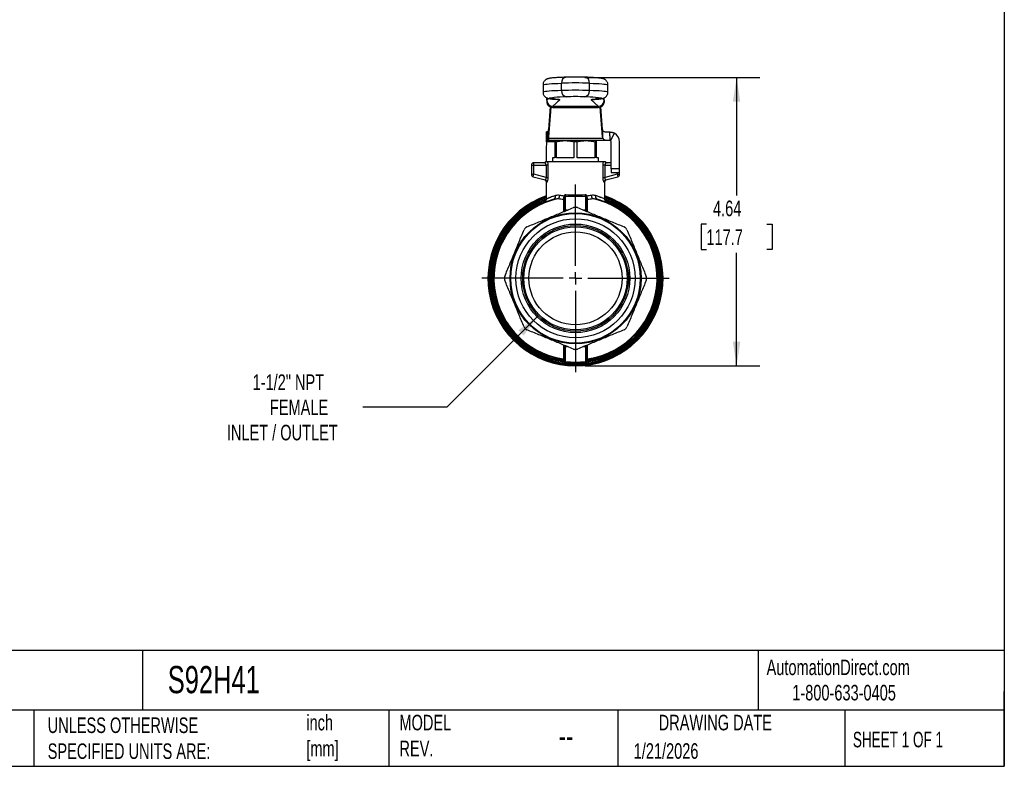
# Model space of a CAD drawing. Header units: inches. Extents: x 0.7 to 32.3, y 0.7 to 24.8.
# Tile 7 of 10: x 16.4 to 32.2, y 0.7 to 12.7. Entities that reach past the tile are written whole.
import ezdxf

# ---------------------------------------------------------------- set-up
doc = ezdxf.new("R2010")
doc.units = ezdxf.units.IN
doc.header["$LTSCALE"] = 3
doc.header["$MEASUREMENT"] = 0
doc.linetypes.add('SLD-Center', pattern=[0.75, 0.6, -0.05, 0.05, -0.05])
doc.linetypes.add('SLD-Solid', pattern=[0])
doc.layers.add('CENTER', color=40, linetype='SLD-Center')
doc.layers.add('DIMENSIONS', color=140, linetype='SLD-Solid', lineweight=25)
doc.layers.add('TEXT', color=140, linetype='SLD-Solid', lineweight=25)
doc.styles.add('SLDTEXTSTYLE0', font='TXT', dxfattribs={"width": 0.7})
doc.styles.add('SLDTEXTSTYLE1', font='TXT', dxfattribs={"width": 0.65})
doc.dimstyles.new('SLDDIMSTYLE1', dxfattribs={"dimtxt": 0.254883, "dimasz": 0.39, "dimexe": 0, "dimexo": 0.0625, "dimgap": 0.063721, "dimtad": 0, "dimtih": 1, "dimtoh": 1, "dimrnd": 1e-09, "dimzin": 12, "dimdsep": 46, "dimtxsty": 'SLDTEXTSTYLE0', "dimsah": 1, "dimcen": 0.09, "dimadec": 0, "dimazin": 3, "dimtfac": 1, "dimtofl": 0, "dimtmove": 0, "dimatfit": 3, "dimfxl": 0, "dimfrac": 2, "dimtolj": 1, "dimtzin": 12, "dimarcsym": 0})
doc.dimstyles.new('SLDDIMSTYLE2', dxfattribs={"dimtxt": 0.254883, "dimasz": 0.39, "dimexe": 0, "dimexo": 0.0625, "dimgap": 0.063721, "dimtad": 0, "dimtih": 1, "dimtoh": 1, "dimrnd": 1e-09, "dimzin": 12, "dimdsep": 46, "dimtxsty": 'SLDTEXTSTYLE0', "dimsah": 1, "dimcen": 0, "dimadec": 0, "dimazin": 3, "dimtfac": 1, "dimtofl": 0, "dimtmove": 0, "dimatfit": 3, "dimfxl": 0, "dimfrac": 2, "dimtolj": 1, "dimtzin": 12, "dimarcsym": 0})

# ---------------------------------------------------------------- blocks, each defined once
blk = doc.blocks.new('_D_5')
at = {"layer": 'DIMENSIONS'}
for p, q in [((24.758, 7.992), (23.29, 6.524)), ((23.29, 6.524), (21.941, 6.524))]:
    blk.add_line(p, q, dxfattribs=at)
blk.add_solid([(24.758, 7.992), (24.44, 7.759), (24.524, 7.674)], dxfattribs=at)
at = {"layer": 'DIMENSIONS', "char_height": 0.25, "attachment_point": 1, "style": 'SLDTEXTSTYLE0'}
for s, insert in [('1-1/2" NPT', (20.168, 7.049)), ('FEMALE', (20.446, 6.644)), ('INLET / OUTLET', (19.754, 6.239))]:
    blk.add_mtext(s, dxfattribs=dict(at, insert=insert))
blk = doc.blocks.new('_D_6')
at = {"layer": 'DIMENSIONS'}
for p, q in [((25.508, 11.82), (28.322, 11.82)), ((27.947, 11.82), (27.947, 9.925)), ((27.462, 9.463), (27.376, 9.463)), ((27.376, 9.463), (27.376, 9.058)), ((28.431, 9.463), (28.517, 9.463)), ((28.517, 9.463), (28.517, 9.058)), ((27.376, 9.058), (27.462, 9.058)), ((28.517, 9.058), (28.431, 9.058)), ((27.947, 7.185), (27.947, 9.001)), ((25.508, 7.185), (28.322, 7.185))]:
    blk.add_line(p, q, dxfattribs=at)
for points in [[(27.947, 11.82), (27.887, 11.43), (28.007, 11.43)], [(27.947, 7.185), (28.007, 7.575), (27.887, 7.575)]]:
    blk.add_solid(points, dxfattribs=at)
at = {"layer": 'DIMENSIONS', "char_height": 0.25, "attachment_point": 1, "style": 'SLDTEXTSTYLE0'}
for s, insert in [('4.64', (27.568, 9.842)), ('117.7', (27.462, 9.38))]:
    blk.add_mtext(s, dxfattribs=dict(at, insert=insert))
blk = doc.blocks.new('SW_CENTERMARKSYMBOL_0')
at = {"layer": 'CENTER', "color": 0}
for p, q in [((0, 0.2), (0, 1.507)), ((-0.2, 0), (-1.507, 0)), ((0, 0), (-0.1, 0)), ((0, 0), (0, 0.1)), ((0, 0), (0, -0.1)), ((0, 0), (0.1, 0)), ((0.2, 0), (1.507, 0)), ((0, -0.2), (0, -1.507))]:
    blk.add_line(p, q, dxfattribs=at)

msp = doc.modelspace()

# ---------------------------------------------------------------- linework, layer by layer
for p, q in [((25.135, 11.611), (25.135, 11.729)), ((25.581, 11.611), (25.581, 11.729)), ((24.836, 11.703), (24.836, 11.585)), ((25.88, 11.585), (25.88, 11.703)), ((24.896, 11.456), (24.896, 11.493)), ((24.896, 11.493), (24.896, 11.421)), ((24.925, 11.484), (24.896, 11.456)), ((24.995, 11.358), (25.107, 11.464)), ((25.609, 11.464), (25.721, 11.358)), ((25.642, 11.468), (25.637, 11.468)), ((25.819, 11.456), (25.791, 11.484)), ((25.819, 11.456), (25.819, 11.493)), ((24.952, 11.349), (24.925, 10.986)), ((24.96, 11.346), (24.925, 10.867)), ((24.995, 11.358), (25.721, 11.358)), ((24.995, 11.341), (25.721, 11.341)), ((25.791, 10.867), (25.756, 11.346)), ((25.791, 10.986), (25.764, 11.349)), ((24.892, 10.945), (24.892, 10.807)), ((24.921, 10.945), (24.892, 10.945)), ((24.921, 10.807), (24.921, 10.945)), ((24.925, 10.986), (24.924, 10.964)), ((24.924, 10.964), (24.924, 10.844)), ((24.925, 10.867), (24.925, 10.986)), ((25.791, 10.867), (25.791, 10.986)), ((25.799, 10.844), (25.799, 10.964)), ((25.909, 10.884), (25.909, 10.945)), ((25.918, 10.805), (25.983, 10.927)), ((24.889, 10.788), (24.886, 10.669)), ((25.023, 10.788), (24.889, 10.788)), ((24.921, 10.807), (24.892, 10.807)), ((25.909, 10.807), (24.921, 10.807)), ((24.925, 10.867), (24.924, 10.844)), ((24.924, 10.844), (25.799, 10.844)), ((25.023, 10.786), (25.023, 10.532)), ((25.05, 10.786), (25.023, 10.786)), ((25.05, 10.532), (25.05, 10.786)), ((25.331, 10.786), (25.331, 10.532)), ((25.384, 10.786), (25.331, 10.786)), ((25.384, 10.532), (25.384, 10.786)), ((25.666, 10.786), (25.666, 10.532)), ((25.693, 10.786), (25.666, 10.786)), ((25.693, 10.532), (25.693, 10.786)), ((25.909, 10.884), (25.909, 10.807)), ((25.909, 10.807), (25.909, 10.807)), ((25.929, 10.355), (25.929, 10.788)), ((26.067, 10.355), (26.067, 10.788)), ((24.886, 10.669), (24.886, 10.465)), ((24.689, 10.412), (24.689, 10.451)), ((24.859, 10.451), (24.689, 10.451)), ((24.888, 10.465), (24.876, 10.465)), ((25.803, 10.465), (24.913, 10.465)), ((24.986, 10.532), (24.986, 10.465)), ((25.023, 10.532), (24.986, 10.532)), ((25.331, 10.532), (25.05, 10.532)), ((25.666, 10.532), (25.384, 10.532)), ((25.73, 10.532), (25.693, 10.532)), ((25.73, 10.465), (25.73, 10.532)), ((25.84, 10.465), (25.828, 10.465)), ((25.929, 10.451), (25.857, 10.451)), ((24.649, 10.412), (24.689, 10.412)), ((24.649, 10.412), (24.649, 10.265)), ((24.689, 10.265), (24.689, 10.412)), ((24.689, 10.412), (24.884, 10.412)), ((24.884, 10.412), (24.884, 10.212)), ((24.92, 10.212), (24.92, 10.412)), ((25.796, 10.412), (25.796, 10.212)), ((25.832, 10.212), (25.832, 10.412)), ((25.832, 10.412), (25.929, 10.412)), ((26.067, 10.355), (25.929, 10.355)), ((25.929, 10.355), (25.929, 10.295)), ((25.929, 10.295), (26.067, 10.295)), ((26.027, 10.295), (26.027, 10.265)), ((26.067, 10.295), (26.067, 10.355)), ((26.067, 10.265), (26.067, 10.295)), ((24.649, 10.265), (24.689, 10.265)), ((24.678, 10.227), (24.689, 10.265)), ((24.678, 10.227), (24.869, 10.176)), ((24.884, 10.212), (24.689, 10.265)), ((24.886, 10.141), (24.886, 9.862)), ((25.83, 9.862), (25.83, 10.141)), ((26.027, 10.265), (25.832, 10.212)), ((25.847, 10.176), (26.037, 10.227)), ((26.027, 10.265), (26.037, 10.227)), ((26.027, 10.265), (26.067, 10.265)), ((25.164, 9.864), (25.164, 9.663)), ((25.181, 9.89), (25.181, 9.669)), ((25.198, 9.686), (25.198, 9.907)), ((25.518, 9.907), (25.518, 9.686)), ((25.535, 9.669), (25.535, 9.89)), ((25.552, 9.663), (25.552, 9.864)), ((25.223, 9.687), (25.198, 9.686)), ((25.518, 9.686), (25.493, 9.687)), ((25.164, 7.522), (25.164, 7.296)), ((25.181, 7.516), (25.181, 7.269)), ((25.198, 7.252), (25.198, 7.499)), ((25.198, 7.499), (25.223, 7.498)), ((25.493, 7.498), (25.518, 7.499)), ((25.518, 7.499), (25.518, 7.252)), ((25.535, 7.269), (25.535, 7.516)), ((25.552, 7.296), (25.552, 7.522)), ((25.163, 7.271), (25.163, 7.266)), ((25.194, 7.245), (25.198, 7.244)), ((25.198, 7.244), (25.198, 7.244)), ((25.518, 7.244), (25.522, 7.245)), ((25.518, 7.244), (25.518, 7.244)), ((25.518, 7.244), (25.519, 7.244)), ((25.553, 7.266), (25.553, 7.271))]:
    msp.add_line(p, q)
at = {"flags": 128}
for points in [[(24.836, 11.703), (24.837, 11.704), (24.842, 11.707), (24.855, 11.71), (24.875, 11.713), (24.902, 11.716), (24.936, 11.719), (24.977, 11.722), (25.024, 11.724), (25.076, 11.727), (25.135, 11.729)], [(25.581, 11.729), (25.64, 11.727), (25.692, 11.724), (25.739, 11.722), (25.78, 11.719), (25.813, 11.716), (25.84, 11.713), (25.861, 11.71), (25.874, 11.707), (25.879, 11.704), (25.88, 11.703)], [(25.135, 11.611), (25.076, 11.609), (25.024, 11.606), (24.977, 11.604), (24.936, 11.601), (24.902, 11.598), (24.875, 11.595), (24.855, 11.592), (24.842, 11.589), (24.837, 11.586), (24.836, 11.585)], [(25.88, 11.585), (25.879, 11.586), (25.874, 11.589), (25.861, 11.592), (25.84, 11.595), (25.813, 11.598), (25.78, 11.601), (25.739, 11.604), (25.692, 11.606), (25.64, 11.609), (25.581, 11.611)], [(24.896, 11.456), (24.896, 11.455), (24.896, 11.453), (24.896, 11.45), (24.896, 11.446), (24.896, 11.442), (24.896, 11.436), (24.896, 11.429), (24.896, 11.421)], [(25.079, 11.468), (25.038, 11.471), (25.003, 11.474), (24.975, 11.477), (24.954, 11.48), (24.941, 11.483), (24.935, 11.486), (24.937, 11.489), (24.946, 11.492), (24.962, 11.495), (24.986, 11.498), (25.015, 11.5)], [(25.073, 11.471), (25.088, 11.466), (25.107, 11.464)], [(25.609, 11.464), (25.628, 11.466), (25.628, 11.466)], [(25.68, 11.502), (25.699, 11.5), (25.73, 11.498), (25.754, 11.495), (25.77, 11.492), (25.779, 11.489), (25.781, 11.486), (25.775, 11.483), (25.762, 11.48), (25.741, 11.477), (25.713, 11.474), (25.678, 11.471), (25.637, 11.468)], [(25.819, 11.456), (25.819, 11.455), (25.819, 11.453), (25.819, 11.45), (25.819, 11.446), (25.819, 11.442), (25.819, 11.436), (25.819, 11.429), (25.819, 11.421)], [(24.995, 11.358), (24.995, 11.358), (24.995, 11.357), (24.995, 11.355), (24.995, 11.353), (24.995, 11.351), (24.995, 11.348), (24.995, 11.345), (24.995, 11.341)], [(25.721, 11.358), (25.721, 11.358), (25.721, 11.357), (25.721, 11.355), (25.721, 11.353), (25.721, 11.351), (25.721, 11.348), (25.721, 11.345), (25.721, 11.341)]]:
    msp.add_lwpolyline(points, dxfattribs=at)
for radius in [1.053, 1.041, 0.957, 0.873, 0.849, 0.829, 0.748]:
    msp.add_circle((25.358, 8.593), radius)
for centre, radius, start, end in [((25.219, 11.741), 0.0851, 98.295, 187.9668), ((25.358, 4.678), 7.055, 88.1864, 91.8135), ((25.358, 7.052), 4.775, 88.185, 91.8148), ((25.497, 11.741), 0.0851, 352.0347, 81.7074), ((25.226, 11.6), 0.0917, 173.114, 258.0235), ((25.358, 4.56), 7.055, 88.1864, 91.8135), ((25.49, 11.6), 0.0917, 281.9737, 6.8848), ((25.348, 7.096), 4.417, 91.8346, 94.3226), ((25.085, 11.402), 0.0662, 69.9728, 94.5807), ((25.358, 6.738), 4.775, 88.185, 91.8148), ((25.34, 6.508), 5.005, 86.1049, 88.0604), ((25.631, 11.402), 0.0662, 85.4265, 110.0151), ((25.729, 11.431), 0.0909, 264.852, 353.6511), ((25.837, 10.99), 0.0459, 185.1215, 215.153), ((25.909, 10.788), 0.157, 0, 61.9898), ((25.837, 10.871), 0.0459, 185.1215, 215.153), ((25.909, 10.788), 0.0197, 0, 61.9898), ((24.689, 10.412), 0.0394, 90, 180), ((24.846, 10.49), 0.0394, 270, 319.4584), ((25.87, 10.49), 0.0394, 220.5416, 270), ((24.689, 10.265), 0.0394, 180, 255), ((26.027, 10.265), 0.0394, 285, 0), ((25.358, 8.593), 1.407, 109.6129, 270), ((25.358, 8.593), 1.39, 109.8672, 270), ((25.358, 8.593), 1.376, 110.0874, 270), ((25.358, 8.593), 1.358, 110.4056, 261.7868), ((25.358, 8.593), 1.341, 110.8195, 261.646), ((25.358, 8.593), 1.336, 111.0495, 261.6162), ((25.358, 8.593), 1.319, 105.2063, 261.5435), ((25.358, 8.593), 1.311, 102.0692, 261.4758), ((25.132, 9.847), 0.0778, 58.7704, 61.5879), ((25.358, 8.593), 1.407, 270, 70.3871), ((25.358, 8.593), 1.39, 270, 70.1328), ((25.358, 8.593), 1.376, 270, 69.9126), ((25.584, 9.847), 0.0778, 118.4121, 121.2296), ((25.358, 8.593), 1.311, 278.5242, 77.9308), ((25.358, 8.593), 1.358, 278.2132, 69.6456), ((25.358, 8.593), 1.319, 278.4565, 74.7937), ((25.358, 8.593), 1.341, 278.354, 69.163), ((25.358, 8.593), 1.336, 278.3838, 69.011), ((25.358, 8.593), 1.142, 89.4864, 90.5136), ((25.358, 8.593), 1.142, 134.4864, 135.5136), ((25.358, 8.593), 1.142, 44.4864, 45.5136), ((25.358, 8.593), 1.142, 179.4864, 180.5136), ((25.358, 8.593), 1.142, 359.4864, 0.5136), ((25.358, 8.593), 1.142, 224.4864, 225.5136), ((25.358, 8.593), 1.142, 314.4864, 315.5136), ((25.358, 8.593), 1.142, 269.4864, 270.5136)]:
    msp.add_arc(centre, radius, start, end)
for centre, major_axis, ratio, start_param, end_param in [((24.995, 11.456), (0.0985, -0.0001), 0.998713, 3.142118, 4.712914), ((24.995, 11.421), (0.0985, 0), 0.817064, 3.14166, 4.712456), ((25.721, 11.456), (0.0985, -0.0001), 0.998713, 4.712914, 6.28371)]:
    msp.add_ellipse(centre, major_axis=major_axis, ratio=ratio, start_param=start_param, end_param=end_param)
for points, knots in [([(25.203, 11.825), (25.194, 11.825), (25.166, 11.824), (25.125, 11.822), (25.079, 11.82), (25.039, 11.817), (25.004, 11.815), (24.973, 11.812), (24.946, 11.808), (24.927, 11.805), (24.912, 11.801), (24.9, 11.797), (24.889, 11.791), (24.875, 11.783), (24.862, 11.77), (24.849, 11.754), (24.84, 11.733), (24.836, 11.715), (24.837, 11.705), (24.837, 11.703)], [0, 0, 0, 0, 0.049554, 0.144386, 0.239478, 0.335065, 0.431492, 0.529492, 0.630933, 0.74258, 0.789316, 0.821481, 0.850106, 0.877108, 0.904111, 0.932107, 0.961049, 0.990503, 1, 1, 1, 1]), ([(25.879, 11.703), (25.879, 11.707), (25.879, 11.72), (25.874, 11.738), (25.864, 11.757), (25.852, 11.772), (25.84, 11.783), (25.828, 11.791), (25.817, 11.796), (25.806, 11.8), (25.796, 11.803), (25.781, 11.806), (25.762, 11.809), (25.736, 11.812), (25.704, 11.815), (25.667, 11.818), (25.625, 11.82), (25.578, 11.823), (25.54, 11.824), (25.518, 11.825), (25.513, 11.825)], [0, 0, 0, 0, 0.017068, 0.046649, 0.073812, 0.099367, 0.123912, 0.148505, 0.174784, 0.205396, 0.244649, 0.300493, 0.395992, 0.495259, 0.589808, 0.689716, 0.786978, 0.882973, 0.972909, 1, 1, 1, 1]), ([(24.837, 11.585), (24.837, 11.579), (24.837, 11.565), (24.844, 11.545), (24.854, 11.527), (24.866, 11.513), (24.878, 11.503), (24.89, 11.496), (24.901, 11.491), (24.911, 11.487), (24.923, 11.484), (24.939, 11.481), (24.96, 11.477), (24.99, 11.474), (25.023, 11.472), (25.052, 11.47), (25.07, 11.469), (25.074, 11.468)], [0, 0, 0, 0, 0.030455, 0.069434, 0.105426, 0.139409, 0.172225, 0.205524, 0.241557, 0.284317, 0.340148, 0.421535, 0.569735, 0.70073, 0.840196, 0.963114, 1, 1, 1, 1]), ([(25.642, 11.468), (25.649, 11.469), (25.67, 11.47), (25.701, 11.472), (25.733, 11.475), (25.761, 11.478), (25.782, 11.481), (25.799, 11.485), (25.812, 11.489), (25.825, 11.495), (25.837, 11.503), (25.851, 11.514), (25.864, 11.53), (25.874, 11.55), (25.879, 11.569), (25.879, 11.581), (25.879, 11.585)], [0, 0, 0, 0, 0.066636, 0.195986, 0.326695, 0.460931, 0.604386, 0.69651, 0.751984, 0.790936, 0.827388, 0.863535, 0.900762, 0.939385, 0.978818, 1, 1, 1, 1]), ([(25.074, 11.468), (25.076, 11.468), (25.082, 11.468), (25.087, 11.467), (25.087, 11.467), (25.088, 11.467)], [0, 0, 0, 0, 0.3295817, 0.7660359, 1, 1, 1, 1]), ([(25.628, 11.467), (25.628, 11.467), (25.628, 11.467), (25.631, 11.468), (25.637, 11.468), (25.641, 11.468), (25.642, 11.468)], [0, 0, 0, 0, 0.09819, 0.438564, 0.877733, 1, 1, 1, 1]), ([(24.889, 10.788), (24.889, 10.798), (24.889, 10.808), (24.89, 10.838), (24.89, 10.857), (24.89, 10.892), (24.891, 10.906), (24.891, 10.927), (24.891, 10.933), (24.892, 10.943), (24.892, 10.945), (24.892, 10.945)], [0, 0, 0, 0, 0.0780023, 0.0780023, 0.2342995, 0.2342995, 0.3905886, 0.3905886, 0.510228, 0.510228, 0.6298669, 0.6298669, 0.6298669, 0.6298669]), ([(24.921, 10.945), (24.921, 10.945), (24.922, 10.947), (24.923, 10.953), (24.923, 10.958), (24.924, 10.964)], [0, 0, 0, 0, 0.0918336, 0.0918336, 0.1836671, 0.1836671, 0.1836671, 0.1836671]), ([(25.799, 10.964), (25.804, 10.958), (25.811, 10.955), (25.827, 10.95), (25.836, 10.948), (25.856, 10.946), (25.866, 10.946), (25.887, 10.945), (25.898, 10.945), (25.909, 10.945)], [0, 0, 0, 0, 0.25, 0.25, 0.5, 0.5, 0.75, 0.75, 1, 1, 1, 1]), ([(25.909, 10.945), (25.912, 10.945), (25.917, 10.945), (25.924, 10.944), (25.932, 10.943), (25.94, 10.942), (25.947, 10.941), (25.954, 10.938), (25.962, 10.936), (25.969, 10.933), (25.976, 10.93), (25.981, 10.928), (25.983, 10.927)], [0, 0, 0, 0, 0.09923, 0.198585, 0.298084, 0.397741, 0.497576, 0.597605, 0.697846, 0.798314, 0.899026, 1, 1, 1, 1]), ([(24.892, 10.807), (24.892, 10.807), (24.892, 10.807), (24.891, 10.805), (24.891, 10.803), (24.89, 10.8), (24.89, 10.798), (24.889, 10.793), (24.889, 10.79), (24.889, 10.788)], [0, 0, 0, 0, 0.01979334, 0.01979334, 0.03957646, 0.03957646, 0.05935957, 0.05935957, 0.07929409, 0.07929409, 0.07929409, 0.07929409]), ([(24.924, 10.844), (24.923, 10.832), (24.923, 10.823), (24.922, 10.81), (24.921, 10.807), (24.921, 10.807)], [0, 0, 0, 0, 0.1835574, 0.1835574, 0.3671149, 0.3671149, 0.3671149, 0.3671149]), ([(25.023, 10.807), (25.023, 10.807), (25.023, 10.805), (25.023, 10.798), (25.023, 10.793), (25.023, 10.786)], [0, 0, 0, 0, 0.5, 0.5, 1, 1, 1, 1]), ([(25.05, 10.786), (25.075, 10.793), (25.099, 10.798), (25.145, 10.805), (25.168, 10.807), (25.191, 10.807)], [0, 0, 0, 0, 0.5, 0.5, 1, 1, 1, 1]), ([(25.191, 10.807), (25.213, 10.807), (25.236, 10.805), (25.282, 10.798), (25.306, 10.793), (25.331, 10.786)], [0, 0, 0, 0, 0.5, 0.5, 1, 1, 1, 1]), ([(25.384, 10.786), (25.41, 10.793), (25.434, 10.798), (25.48, 10.805), (25.502, 10.807), (25.525, 10.807)], [0, 0, 0, 0, 0.5, 0.5, 1, 1, 1, 1]), ([(25.525, 10.807), (25.548, 10.807), (25.571, 10.805), (25.617, 10.798), (25.641, 10.793), (25.666, 10.786)], [0, 0, 0, 0, 0.5, 0.5, 1, 1, 1, 1]), ([(25.693, 10.786), (25.693, 10.793), (25.693, 10.798), (25.693, 10.805), (25.693, 10.807), (25.693, 10.807)], [0, 0, 0, 0, 0.5, 0.5, 1, 1, 1, 1]), ([(25.909, 10.807), (25.894, 10.807), (25.881, 10.808), (25.857, 10.809), (25.846, 10.811), (25.828, 10.816), (25.82, 10.82), (25.808, 10.83), (25.803, 10.837), (25.799, 10.844)], [0, 0, 0, 0, 0.25, 0.25, 0.5, 0.5, 0.75, 0.75, 1, 1, 1, 1]), ([(25.918, 10.805), (25.918, 10.805), (25.917, 10.806), (25.915, 10.806), (25.914, 10.807), (25.912, 10.807), (25.911, 10.807), (25.91, 10.807), (25.909, 10.807)], [0, 0, 0, 0, 0.14612, 0.295814, 0.452974, 0.620973, 0.802582, 1, 1, 1, 1]), ([(24.859, 10.451), (24.865, 10.451), (24.87, 10.452), (24.88, 10.457), (24.885, 10.46), (24.888, 10.465)], [0, 0, 0, 0, 0.5, 0.5, 1, 1, 1, 1]), ([(24.884, 10.412), (24.884, 10.413), (24.884, 10.415), (24.884, 10.418), (24.883, 10.421), (24.882, 10.424), (24.881, 10.428), (24.879, 10.434), (24.876, 10.439), (24.871, 10.444), (24.868, 10.448), (24.864, 10.45), (24.861, 10.451), (24.86, 10.451), (24.859, 10.451)], [0, 0, 0, 0, 0.0447701, 0.0905016, 0.1373672, 0.1855272, 0.2351296, 0.3486169, 0.4819189, 0.578049, 0.7421148, 0.8435217, 0.9294732, 1, 1, 1, 1]), ([(24.913, 10.465), (24.91, 10.465), (24.905, 10.465), (24.895, 10.465), (24.89, 10.465), (24.888, 10.465)], [0, 0, 0, 0, 0.5, 0.5, 1, 1, 1, 1]), ([(24.92, 10.412), (24.92, 10.424), (24.919, 10.443), (24.915, 10.459), (24.913, 10.465)], [0.1703741, 0.1703741, 0.1703741, 0.1703741, 0.2617296, 0.3197441, 0.3197441, 0.3197441, 0.3197441]), ([(25.803, 10.465), (25.801, 10.459), (25.797, 10.443), (25.796, 10.424), (25.796, 10.412)], [0, 0, 0, 0, 0.0576728, 0.1490553, 0.1490553, 0.1490553, 0.1490553]), ([(25.828, 10.465), (25.826, 10.465), (25.821, 10.465), (25.811, 10.465), (25.806, 10.465), (25.803, 10.465)], [0, 0, 0, 0, 0.5, 0.5, 1, 1, 1, 1]), ([(25.828, 10.465), (25.831, 10.46), (25.836, 10.457), (25.846, 10.452), (25.851, 10.451), (25.857, 10.451)], [0, 0, 0, 0, 0.5, 0.5, 1, 1, 1, 1]), ([(25.857, 10.451), (25.856, 10.451), (25.855, 10.451), (25.854, 10.45), (25.851, 10.45), (25.848, 10.448), (25.845, 10.444), (25.842, 10.441), (25.84, 10.438), (25.837, 10.434), (25.835, 10.427), (25.833, 10.422), (25.832, 10.417), (25.832, 10.413), (25.832, 10.412)], [0, 0, 0, 0, 0.051177, 0.110743, 0.178717, 0.255108, 0.418565, 0.512496, 0.518181, 0.651419, 0.764826, 0.846784, 0.924928, 1, 1, 1, 1]), ([(24.92, 10.412), (24.917, 10.412), (24.912, 10.412), (24.899, 10.412), (24.892, 10.412), (24.884, 10.412)], [0, 0, 0, 0, 0.5, 0.5, 1, 1, 1, 1]), ([(25.832, 10.412), (25.824, 10.412), (25.816, 10.412), (25.804, 10.412), (25.798, 10.412), (25.796, 10.412)], [0, 0, 0, 0, 0.5, 0.5, 1, 1, 1, 1]), ([(24.856, 10.179), (24.86, 10.177), (24.869, 10.174), (24.878, 10.165), (24.884, 10.154), (24.885, 10.145), (24.886, 10.141)], [0, 0, 0, 0, 0.250088, 0.500001, 0.749914, 1, 1, 1, 1]), ([(24.869, 10.176), (24.87, 10.175), (24.871, 10.175), (24.873, 10.175), (24.875, 10.176), (24.876, 10.177), (24.878, 10.178), (24.879, 10.179), (24.88, 10.18), (24.881, 10.182), (24.882, 10.183), (24.883, 10.186), (24.885, 10.19), (24.886, 10.197), (24.885, 10.204), (24.884, 10.21), (24.884, 10.212)], [0, 0, 0, 0, 0.069458, 0.135447, 0.198003, 0.257166, 0.312988, 0.365525, 0.414849, 0.461046, 0.504219, 0.506506, 0.629792, 0.751072, 0.873463, 1, 1, 1, 1]), ([(24.884, 10.212), (24.892, 10.212), (24.899, 10.212), (24.912, 10.212), (24.917, 10.212), (24.92, 10.212)], [0, 0, 0, 0, 0.5, 0.5, 1, 1, 1, 1]), ([(24.897, 10.137), (24.902, 10.136), (24.914, 10.152), (24.92, 10.195), (24.92, 10.212)], [0, 0, 0, 0, 0.1808212, 0.3164371, 0.3164371, 0.3164371, 0.3164371]), ([(25.796, 10.212), (25.796, 10.203), (25.797, 10.186), (25.804, 10.149), (25.814, 10.136), (25.818, 10.137)], [0, 0, 0, 0, 0.0677878, 0.1355757, 0.3163433, 0.3163433, 0.3163433, 0.3163433]), ([(25.796, 10.212), (25.798, 10.212), (25.804, 10.212), (25.816, 10.212), (25.824, 10.212), (25.832, 10.212)], [0, 0, 0, 0, 0.5, 0.5, 1, 1, 1, 1]), ([(25.832, 10.212), (25.832, 10.211), (25.831, 10.209), (25.831, 10.205), (25.83, 10.202), (25.83, 10.198), (25.831, 10.195), (25.831, 10.192), (25.832, 10.189), (25.833, 10.186), (25.834, 10.183), (25.836, 10.18), (25.839, 10.177), (25.843, 10.175), (25.845, 10.175), (25.847, 10.176)], [0, 0, 0, 0, 0.057602, 0.113926, 0.169218, 0.223738, 0.277758, 0.331557, 0.385417, 0.43962, 0.494442, 0.59715, 0.715147, 0.849246, 1, 1, 1, 1]), ([(25.83, 10.141), (25.831, 10.145), (25.832, 10.154), (25.838, 10.165), (25.847, 10.174), (25.855, 10.177), (25.86, 10.179)], [0, 0, 0, 0, 0.250086, 0.4999994, 0.7499117, 1, 1, 1, 1]), ([(24.886, 9.864), (24.885, 9.861), (24.885, 9.853), (24.882, 9.843), (24.878, 9.835), (24.871, 9.824), (24.862, 9.815), (24.858, 9.813), (24.856, 9.812)], [0, 0, 0, 0, 0.0925512, 0.1854295, 0.2837875, 0.3925753, 0.6561476, 1, 1, 1, 1]), ([(25.037, 9.922), (25.02, 9.917), (24.99, 9.908), (24.959, 9.896), (24.939, 9.887), (24.925, 9.882), (24.914, 9.877), (24.905, 9.873), (24.898, 9.87), (24.893, 9.867), (24.888, 9.865), (24.885, 9.864), (24.886, 9.864), (24.886, 9.864)], [0, 0, 0, 0, 0.187993, 0.329759, 0.425262, 0.502366, 0.576956, 0.649062, 0.718714, 0.785945, 0.850794, 0.991696, 1, 1, 1, 1]), ([(25.012, 9.865), (25.022, 9.868), (25.037, 9.884), (25.038, 9.911), (25.037, 9.922)], [0, 0, 0, 0, 0.571429, 1, 1, 1, 1]), ([(25.084, 9.875), (25.09, 9.881), (25.099, 9.896), (25.104, 9.916), (25.105, 9.925)], [0, 0, 0, 0, 0.571429, 1, 1, 1, 1]), ([(25.201, 9.933), (25.194, 9.934), (25.183, 9.931), (25.174, 9.923), (25.171, 9.919), (25.17, 9.917), (25.17, 9.916), (25.169, 9.916)], [-0.1058145, -0.1058145, -0.1058145, -0.1058145, -0.0453491, -0.0151164, -0.0075582, -0.0037791, 0, 0, 0, 0]), ([(25.169, 9.916), (25.169, 9.915), (25.169, 9.915), (25.169, 9.914), (25.169, 9.914), (25.169, 9.914), (25.169, 9.914)], [-0.00340851, -0.00340851, -0.00340851, -0.00340851, -0.000312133, -0.00031213, -0.00031213, 0, 0, 0, 0]), ([(25.169, 9.914), (25.172, 9.913), (25.176, 9.911), (25.181, 9.904), (25.181, 9.895), (25.181, 9.89)], [0, 0, 0, 0, 0.0437257, 0.0874514, 0.15304, 0.15304, 0.15304, 0.15304]), ([(25.169, 9.914), (25.169, 9.914), (25.17, 9.914), (25.17, 9.914), (25.172, 9.914), (25.172, 9.914), (25.173, 9.914)], [-0.00340851, -0.00340851, -0.00340851, -0.00340851, -0.003096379, -0.003096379, -0.003096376, 0, 0, 0, 0]), ([(25.173, 9.914), (25.174, 9.914), (25.175, 9.914), (25.176, 9.914), (25.18, 9.915), (25.187, 9.917), (25.193, 9.917), (25.197, 9.916)], [-0.1058145, -0.1058145, -0.1058145, -0.1058145, -0.1020354, -0.0982563, -0.0906981, -0.0604654, 0, 0, 0, 0]), ([(25.198, 9.907), (25.193, 9.906), (25.189, 9.904), (25.183, 9.898), (25.181, 9.894), (25.181, 9.89)], [0, 0, 0, 0, 0.5, 0.5, 1, 1, 1, 1]), ([(25.201, 9.933), (25.201, 9.929), (25.2, 9.922), (25.198, 9.918), (25.197, 9.916)], [0, 0, 0, 0, 0.571429, 1, 1, 1, 1]), ([(25.197, 9.916), (25.241, 9.913), (25.35, 9.91), (25.46, 9.912), (25.519, 9.916)], [0, 0, 0, 0, 0.3617348, 0.8440478, 0.8440478, 0.8440478, 0.8440478]), ([(25.515, 9.933), (25.457, 9.929), (25.35, 9.927), (25.244, 9.93), (25.201, 9.933)], [0, 0, 0, 0, 0.482313, 0.8440478, 0.8440478, 0.8440478, 0.8440478]), ([(25.519, 9.916), (25.518, 9.918), (25.516, 9.922), (25.515, 9.929), (25.515, 9.933)], [0, 0, 0, 0, 0.428571, 1, 1, 1, 1]), ([(25.547, 9.916), (25.546, 9.916), (25.546, 9.917), (25.545, 9.919), (25.543, 9.921), (25.539, 9.926), (25.529, 9.932), (25.52, 9.933), (25.515, 9.933)], [0, 0, 0, 0, 0.0037791, 0.0075582, 0.0151164, 0.0302327, 0.0604654, 0.1058145, 0.1058145, 0.1058145, 0.1058145]), ([(25.535, 9.89), (25.535, 9.894), (25.533, 9.898), (25.527, 9.904), (25.522, 9.906), (25.518, 9.907)], [0, 0, 0, 0, 0.5, 0.5, 1, 1, 1, 1]), ([(25.519, 9.916), (25.522, 9.917), (25.527, 9.918), (25.533, 9.916), (25.537, 9.915), (25.54, 9.914), (25.541, 9.914), (25.542, 9.914), (25.543, 9.914)], [0, 0, 0, 0, 0.0453491, 0.0755818, 0.0906981, 0.0982563, 0.1020354, 0.1058145, 0.1058145, 0.1058145, 0.1058145]), ([(25.535, 9.89), (25.535, 9.897), (25.536, 9.909), (25.543, 9.913), (25.547, 9.914)], [0, 0, 0, 0, 0.0874526, 0.1530421, 0.1530421, 0.1530421, 0.1530421]), ([(25.543, 9.914), (25.544, 9.914), (25.544, 9.914), (25.546, 9.914), (25.546, 9.914), (25.547, 9.914), (25.547, 9.914)], [-0.00031213, -0.00031213, -0.00031213, -0.00031213, 0.002784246, 0.002784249, 0.002784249, 0.003096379, 0.003096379, 0.003096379, 0.003096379]), ([(25.547, 9.914), (25.547, 9.914), (25.547, 9.914), (25.547, 9.914), (25.547, 9.915), (25.547, 9.915), (25.547, 9.916)], [-0.00031213, -0.00031213, -0.00031213, -0.00031213, 0, 0, 0.000000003, 0.003096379, 0.003096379, 0.003096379, 0.003096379]), ([(25.611, 9.925), (25.612, 9.916), (25.617, 9.896), (25.626, 9.881), (25.632, 9.875)], [0, 0, 0, 0, 0.428571, 1, 1, 1, 1]), ([(25.679, 9.922), (25.678, 9.911), (25.679, 9.884), (25.694, 9.868), (25.704, 9.865)], [0, 0, 0, 0, 0.428571, 1, 1, 1, 1]), ([(25.83, 9.864), (25.83, 9.864), (25.831, 9.864), (25.827, 9.866), (25.812, 9.873), (25.789, 9.883), (25.767, 9.892), (25.754, 9.897), (25.735, 9.904), (25.71, 9.913), (25.69, 9.919), (25.679, 9.922)], [0, 0, 0, 0, 0.008343, 0.149261, 0.350861, 0.574405, 0.626197, 0.694652, 0.779772, 0.881556, 1, 1, 1, 1]), ([(25.841, 9.823), (25.842, 9.824), (25.842, 9.825), (25.838, 9.834), (25.834, 9.842), (25.832, 9.851), (25.831, 9.859), (25.83, 9.862), (25.83, 9.864)], [0, 0, 0, 0, 0.458987, 0.651787, 0.799178, 0.909623, 0.955978, 1, 1, 1, 1]), ([(24.577, 9.42), (24.643, 9.447), (24.707, 9.474), (24.831, 9.525), (24.891, 9.55), (25.011, 9.6), (25.072, 9.625), (25.195, 9.676), (25.259, 9.702), (25.326, 9.73)], [0, 0, 0, 0, 0.25, 0.25, 0.5, 0.5, 0.75, 0.75, 1, 1, 1, 1]), ([(25.181, 9.669), (25.181, 9.673), (25.183, 9.677), (25.189, 9.683), (25.193, 9.686), (25.198, 9.686)], [0, 0, 0, 0, 0.5, 0.5, 1, 1, 1, 1]), ([(25.185, 9.672), (25.185, 9.672), (25.187, 9.674), (25.191, 9.677), (25.196, 9.678), (25.198, 9.679)], [0, 0, 0, 0, 0.068161, 0.53408, 1, 1, 1, 1]), ([(25.39, 9.73), (25.457, 9.702), (25.52, 9.676), (25.644, 9.625), (25.704, 9.6), (25.825, 9.55), (25.885, 9.525), (26.009, 9.474), (26.072, 9.447), (26.139, 9.42)], [0, 0, 0, 0, 0.25, 0.25, 0.5, 0.5, 0.75, 0.75, 1, 1, 1, 1]), ([(25.518, 9.686), (25.522, 9.686), (25.527, 9.683), (25.533, 9.677), (25.535, 9.673), (25.535, 9.669)], [0, 0, 0, 0, 0.5, 0.5, 1, 1, 1, 1]), ([(25.518, 9.679), (25.52, 9.678), (25.525, 9.677), (25.529, 9.674), (25.531, 9.672), (25.531, 9.672)], [0, 0, 0, 0, 0.4659197, 0.9318394, 1, 1, 1, 1]), ([(24.221, 8.625), (24.248, 8.692), (24.275, 8.755), (24.326, 8.879), (24.351, 8.939), (24.401, 9.06), (24.426, 9.12), (24.477, 9.244), (24.503, 9.307), (24.531, 9.374)], [0, 0, 0, 0, 0.25, 0.25, 0.5, 0.5, 0.75, 0.75, 1, 1, 1, 1]), ([(26.185, 9.374), (26.213, 9.307), (26.239, 9.244), (26.29, 9.12), (26.315, 9.06), (26.365, 8.939), (26.39, 8.879), (26.441, 8.755), (26.467, 8.692), (26.495, 8.625)], [0, 0, 0, 0, 0.25, 0.25, 0.5, 0.5, 0.75, 0.75, 1, 1, 1, 1]), ([(24.531, 7.811), (24.503, 7.878), (24.477, 7.942), (24.426, 8.065), (24.401, 8.126), (24.351, 8.246), (24.326, 8.306), (24.275, 8.43), (24.248, 8.494), (24.221, 8.56)], [0, 0, 0, 0, 0.25, 0.25, 0.5, 0.5, 0.75, 0.75, 1, 1, 1, 1]), ([(26.495, 8.56), (26.467, 8.494), (26.441, 8.43), (26.39, 8.306), (26.365, 8.246), (26.315, 8.126), (26.29, 8.065), (26.239, 7.942), (26.213, 7.878), (26.185, 7.811)], [0, 0, 0, 0, 0.25, 0.25, 0.5, 0.5, 0.75, 0.75, 1, 1, 1, 1]), ([(25.326, 7.456), (25.259, 7.483), (25.195, 7.509), (25.072, 7.561), (25.011, 7.586), (24.891, 7.636), (24.831, 7.661), (24.707, 7.712), (24.643, 7.738), (24.577, 7.766)], [0, 0, 0, 0, 0.25, 0.25, 0.5, 0.5, 0.75, 0.75, 1, 1, 1, 1]), ([(26.139, 7.766), (26.072, 7.738), (26.009, 7.712), (25.885, 7.661), (25.825, 7.636), (25.704, 7.586), (25.644, 7.561), (25.52, 7.509), (25.457, 7.483), (25.39, 7.456)], [0, 0, 0, 0, 0.25, 0.25, 0.5, 0.5, 0.75, 0.75, 1, 1, 1, 1]), ([(25.198, 7.499), (25.193, 7.5), (25.189, 7.502), (25.183, 7.508), (25.181, 7.512), (25.181, 7.516)], [0, 0, 0, 0, 0.5, 0.5, 1, 1, 1, 1]), ([(25.198, 7.506), (25.196, 7.507), (25.191, 7.508), (25.187, 7.511), (25.185, 7.513), (25.185, 7.514)], [0, 0, 0, 0, 0.46592, 0.931839, 1, 1, 1, 1]), ([(25.535, 7.516), (25.535, 7.512), (25.533, 7.508), (25.527, 7.502), (25.522, 7.5), (25.518, 7.499)], [0, 0, 0, 0, 0.5, 0.5, 1, 1, 1, 1]), ([(25.531, 7.514), (25.531, 7.513), (25.529, 7.511), (25.525, 7.508), (25.52, 7.507), (25.518, 7.506)], [0, 0, 0, 0, 0.068161, 0.53408, 1, 1, 1, 1]), ([(25.552, 7.288), (25.547, 7.287), (25.543, 7.285), (25.537, 7.278), (25.535, 7.273), (25.535, 7.269)], [0, 0, 0, 0, 0.5, 0.5, 1, 1, 1, 1]), ([(25.163, 7.271), (25.168, 7.27), (25.176, 7.268), (25.179, 7.262), (25.18, 7.26)], [0.1622377, 0.1622377, 0.1622377, 0.1622377, 0.6622377, 1, 1, 1, 1]), ([(25.163, 7.266), (25.167, 7.266), (25.173, 7.264), (25.178, 7.26), (25.179, 7.258)], [0, 0, 0, 0, 0.3590286, 0.7036903, 0.7036903, 0.7036903, 0.7036903]), ([(25.163, 7.266), (25.163, 7.26), (25.164, 7.251), (25.164, 7.248), (25.164, 7.248)], [-0.1563958, -0.1563958, -0.1563958, -0.1563958, -0.0670268, 0, 0, 0, 0]), ([(25.179, 7.258), (25.176, 7.253), (25.17, 7.248), (25.164, 7.248), (25.164, 7.248), (25.164, 7.248)], [-0.0005765, -0.0005765, -0.0005765, -0.0005765, 0.1352264, 0.1352264, 0.1358029, 0.1358029, 0.1358029, 0.1358029]), ([(25.164, 7.248), (25.164, 7.248), (25.164, 7.248), (25.177, 7.247), (25.189, 7.245), (25.194, 7.244)], [-0.0005765, -0.0005765, -0.0005765, -0.0005765, 0, 0, 0.1358029, 0.1358029, 0.1358029, 0.1358029]), ([(25.188, 7.248), (25.187, 7.249), (25.185, 7.251), (25.182, 7.256), (25.181, 7.261), (25.181, 7.263)], [0, 0, 0, 0, 0.190611, 0.595306, 1, 1, 1, 1]), ([(25.188, 7.248), (25.19, 7.247), (25.193, 7.245), (25.196, 7.244), (25.198, 7.244)], [0, 0, 0, 0, 0.499242, 1, 1, 1, 1]), ([(25.198, 7.244), (25.198, 7.245), (25.198, 7.245), (25.198, 7.249), (25.198, 7.252)], [0, 0, 0, 0, 0.429521, 1, 1, 1, 1]), ([(25.518, 7.252), (25.518, 7.249), (25.518, 7.245), (25.518, 7.245), (25.518, 7.244)], [0, 0, 0, 0, 0.570479, 1, 1, 1, 1]), ([(25.518, 7.244), (25.52, 7.244), (25.523, 7.245), (25.526, 7.247), (25.528, 7.248)], [0, 0, 0, 0, 0.500758, 1, 1, 1, 1]), ([(25.521, 7.244), (25.527, 7.245), (25.539, 7.247), (25.552, 7.248), (25.552, 7.248), (25.552, 7.248)], [0, 0, 0, 0, 0.1358035, 0.1358035, 0.1363793, 0.1363793, 0.1363793, 0.1363793]), ([(25.535, 7.263), (25.535, 7.261), (25.534, 7.256), (25.531, 7.251), (25.528, 7.249), (25.528, 7.248)], [0, 0, 0, 0, 0.404694, 0.809389, 1, 1, 1, 1]), ([(25.536, 7.26), (25.536, 7.262), (25.54, 7.268), (25.548, 7.27), (25.553, 7.271)], [0.1622377, 0.1622377, 0.1622377, 0.1622377, 0.5, 1, 1, 1, 1]), ([(25.537, 7.258), (25.538, 7.26), (25.543, 7.264), (25.549, 7.266), (25.553, 7.266)], [0, 0, 0, 0, 0.3446617, 0.7036903, 0.7036903, 0.7036903, 0.7036903]), ([(25.552, 7.248), (25.552, 7.248), (25.552, 7.248), (25.546, 7.248), (25.54, 7.253), (25.537, 7.258)], [0, 0, 0, 0, 0.0005758, 0.0005758, 0.1363793, 0.1363793, 0.1363793, 0.1363793]), ([(25.552, 7.248), (25.552, 7.248), (25.552, 7.252), (25.553, 7.261), (25.553, 7.266)], [-0.2080525, -0.2080525, -0.2080525, -0.2080525, -0.1186835, -0.0516568, -0.0516568, -0.0516568, -0.0516568])]:
    msp.add_open_spline(points, degree=3, knots=knots)
for points in [[(24.897, 10.137), (24.898, 10.146), (24.892, 10.163), (24.877, 10.173), (24.869, 10.176)], [(24.886, 10.141), (24.886, 10.141), (24.89, 10.14), (24.897, 10.137)], [(25.847, 10.176), (25.839, 10.173), (25.824, 10.163), (25.818, 10.146), (25.818, 10.137)], [(25.818, 10.137), (25.826, 10.14), (25.83, 10.141), (25.83, 10.141)], [(25.012, 9.865), (25.034, 9.871), (25.059, 9.874), (25.084, 9.875)], [(25.105, 9.925), (25.081, 9.929), (25.057, 9.929), (25.037, 9.922)], [(25.084, 9.875), (25.109, 9.87), (25.136, 9.867), (25.164, 9.864)], [(25.169, 9.916), (25.147, 9.918), (25.125, 9.921), (25.105, 9.925)], [(25.169, 9.914), (25.168, 9.893), (25.166, 9.874), (25.164, 9.864)], [(25.181, 9.881), (25.181, 9.877), (25.177, 9.869), (25.168, 9.865), (25.164, 9.864)], [(25.169, 9.916), (25.169, 9.916), (25.169, 9.916), (25.169, 9.916)], [(25.198, 9.907), (25.198, 9.91), (25.198, 9.913), (25.197, 9.916)], [(25.519, 9.916), (25.518, 9.913), (25.518, 9.91), (25.518, 9.907)], [(25.535, 9.881), (25.535, 9.877), (25.539, 9.869), (25.548, 9.865), (25.552, 9.864)], [(25.611, 9.925), (25.591, 9.921), (25.569, 9.918), (25.547, 9.916)], [(25.547, 9.916), (25.547, 9.916), (25.547, 9.916), (25.547, 9.916)], [(25.552, 9.864), (25.551, 9.869), (25.549, 9.883), (25.547, 9.904), (25.547, 9.914)], [(25.552, 9.864), (25.58, 9.867), (25.607, 9.87), (25.632, 9.875)], [(25.679, 9.922), (25.659, 9.929), (25.635, 9.929), (25.611, 9.925)], [(25.632, 9.875), (25.657, 9.874), (25.682, 9.871), (25.704, 9.865)], [(25.198, 9.679), (25.198, 9.68), (25.198, 9.683), (25.198, 9.686)], [(25.348, 9.734), (25.34, 9.734), (25.333, 9.733), (25.326, 9.73)], [(25.39, 9.73), (25.383, 9.733), (25.376, 9.734), (25.368, 9.734)], [(25.518, 9.686), (25.518, 9.683), (25.518, 9.68), (25.518, 9.679)], [(24.543, 9.393), (24.538, 9.387), (24.534, 9.381), (24.531, 9.374)], [(24.577, 9.42), (24.57, 9.417), (24.563, 9.413), (24.558, 9.407)], [(26.158, 9.407), (26.153, 9.413), (26.146, 9.417), (26.139, 9.42)], [(26.185, 9.374), (26.182, 9.381), (26.178, 9.387), (26.172, 9.393)], [(24.221, 8.625), (24.218, 8.618), (24.216, 8.611), (24.216, 8.603)], [(24.216, 8.582), (24.216, 8.575), (24.218, 8.567), (24.221, 8.56)], [(26.5, 8.603), (26.5, 8.611), (26.498, 8.618), (26.495, 8.625)], [(26.495, 8.56), (26.498, 8.567), (26.5, 8.575), (26.5, 8.582)], [(24.531, 7.811), (24.534, 7.804), (24.538, 7.798), (24.543, 7.793)], [(24.558, 7.778), (24.563, 7.773), (24.57, 7.769), (24.577, 7.766)], [(26.139, 7.766), (26.146, 7.769), (26.153, 7.773), (26.158, 7.778)], [(26.172, 7.793), (26.178, 7.798), (26.182, 7.804), (26.185, 7.811)], [(25.198, 7.499), (25.198, 7.503), (25.198, 7.505), (25.198, 7.506)], [(25.326, 7.456), (25.333, 7.453), (25.34, 7.451), (25.348, 7.451)], [(25.368, 7.451), (25.376, 7.451), (25.383, 7.453), (25.39, 7.456)], [(25.518, 7.506), (25.518, 7.505), (25.518, 7.503), (25.518, 7.499)], [(25.164, 7.288), (25.164, 7.288), (25.164, 7.282), (25.163, 7.271)], [(25.164, 7.296), (25.168, 7.296), (25.177, 7.292), (25.181, 7.283), (25.181, 7.279)], [(25.164, 7.296), (25.164, 7.291), (25.164, 7.288), (25.164, 7.288)], [(25.164, 7.288), (25.169, 7.287), (25.177, 7.283), (25.181, 7.273), (25.181, 7.269)], [(25.552, 7.296), (25.548, 7.296), (25.539, 7.292), (25.535, 7.283), (25.535, 7.279)], [(25.552, 7.288), (25.552, 7.288), (25.552, 7.291), (25.552, 7.296)], [(25.553, 7.271), (25.552, 7.282), (25.552, 7.288), (25.552, 7.288)], [(25.18, 7.26), (25.18, 7.259), (25.18, 7.259), (25.179, 7.258)], [(25.194, 7.244), (25.187, 7.245), (25.181, 7.251), (25.179, 7.258)], [(25.18, 7.26), (25.181, 7.256), (25.185, 7.248), (25.193, 7.244), (25.197, 7.244)], [(25.198, 7.252), (25.193, 7.252), (25.184, 7.256), (25.181, 7.265), (25.181, 7.269)], [(25.181, 7.269), (25.181, 7.265), (25.181, 7.263), (25.181, 7.263)], [(25.194, 7.244), (25.196, 7.244), (25.196, 7.244), (25.197, 7.244)], [(25.518, 7.252), (25.412, 7.239), (25.304, 7.239), (25.198, 7.252)], [(25.198, 7.244), (25.304, 7.231), (25.412, 7.231), (25.518, 7.244)], [(25.535, 7.269), (25.535, 7.265), (25.532, 7.256), (25.522, 7.252), (25.518, 7.252)], [(25.536, 7.26), (25.535, 7.256), (25.531, 7.248), (25.523, 7.244), (25.519, 7.244)], [(25.519, 7.244), (25.519, 7.244), (25.52, 7.244), (25.521, 7.244)], [(25.537, 7.258), (25.535, 7.251), (25.529, 7.245), (25.521, 7.244)], [(25.535, 7.263), (25.535, 7.263), (25.535, 7.265), (25.535, 7.269)], [(25.537, 7.258), (25.536, 7.259), (25.536, 7.259), (25.536, 7.26)]]:
    msp.add_open_spline(points, degree=3)
at = {"layer": 'TEXT'}
for p, q in [((32.25, 24.75), (32.25, 0.75)), ((32.25, 2.613), (0.75, 2.613)), ((18.397, 2.613), (18.397, 1.65)), ((28.296, 2.613), (28.296, 1.65)), ((32.25, 0.75), (32.25, 1.95)), ((32.25, 1.65), (0.75, 1.65)), ((16.653, 1.65), (16.653, 0.75)), ((22.358, 1.65), (22.358, 0.75)), ((26.039, 1.65), (26.039, 0.75)), ((29.687, 1.65), (29.687, 0.75)), ((0.75, 0.75), (32.25, 0.75))]:
    msp.add_line(p, q, dxfattribs=at)

# ---------------------------------------------------------------- block references
at = {"layer": 'CENTER'}
msp.add_blockref('SW_CENTERMARKSYMBOL_0', (25.358, 8.593), dxfattribs=at)

# ---------------------------------------------------------------- texts
at = {"layer": 'TEXT'}
for s, insert, char_height, attachment_point, style in [('AutomationDirect.com', (28.429, 2.466), 0.25, 1, 'SLDTEXTSTYLE0'), ('S92H41', (18.804, 2.362), 0.4375, 1, 'SLDTEXTSTYLE0'), ('1-800-633-0405', (28.842, 2.059), 0.25, 1, 'SLDTEXTSTYLE0'), ('inch^J[mm]', (21.031, 1.578), 0.25, 1, 'SLDTEXTSTYLE0'), ('MODEL ^JREV.', (22.528, 1.578), 0.25, 1, 'SLDTEXTSTYLE0'), ('DRAWING DATE', (27.605, 1.578), 0.25, 2, 'SLDTEXTSTYLE0'), ('UNLESS OTHERWISE ^JSPECIFIED UNITS ARE:', (16.874, 1.535), 0.25, 1, 'SLDTEXTSTYLE0'), ('SHEET 1 OF 1', (29.816, 1.305), 0.25, 1, 'SLDTEXTSTYLE1'), ('--', (25.09, 1.426), 0.375, 1, 'SLDTEXTSTYLE0'), ('1/21/2026', (26.293, 1.121), 0.25, 1, 'SLDTEXTSTYLE0')]:
    msp.add_mtext(s, dxfattribs=dict(at, insert=insert, char_height=char_height, attachment_point=attachment_point, style=style))

# ---------------------------------------------------------------- dimensions: what is measured, and where the dimension line sits
at = {"layer": 'DIMENSIONS'}
dim = msp.add_linear_dim(base=(27.9465, 11.8204), p1=(25.358, 7.1852), p2=(25.358, 11.8204), angle=90, dimstyle='SLDDIMSTYLE1', dxfattribs=at)
dim.commit()
dim.dimension.update_dxf_attribs({"geometry": '_D_6', "text_midpoint": (27.9465, 9.463), "dimtype": 160})
dim = msp.add_diameter_dim_2p(p1=(25.958, 9.193), p2=(24.758, 7.992), text='1-1/2" NPT\\PFEMALE\\PINLET / OUTLET', dimstyle='SLDDIMSTYLE2', override={"dimpost": '<>'}, dxfattribs=at)
dim.commit()
dim.dimension.update_dxf_attribs({"geometry": '_D_5', "text_midpoint": (21.1, 6.524), "dimtype": 163})

doc.saveas('drawing.dxf')
